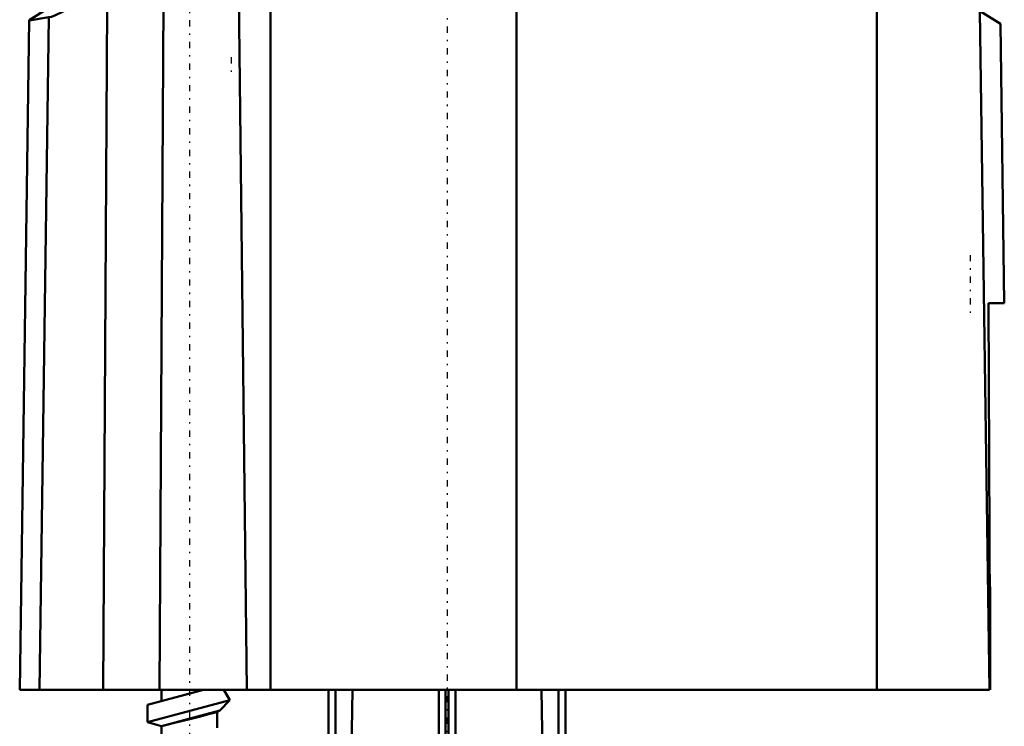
# Model space of a CAD drawing. Header units: millimetres. Extents: x -82 to 51, y -234 to 29.
# Tile 2 of 6: x -31 to 40, y -119 to -68. Entities that reach past the tile are written whole.
import ezdxf

# ---------------------------------------------------------------- set-up
doc = ezdxf.new("R2010")
doc.units = ezdxf.units.MM
doc.linetypes.add('Center', pattern=[1.5, 0.45, -0.5, 0.05, -0.5])
for name, color, linetype, lineweight in [('050', 1, 'Continuous', 50), ('2d ConnectionPoints', 7, 'Continuous', 50), ('MITTE', 6, 'Center', 25)]:
    doc.layers.add(name, color=color, linetype=linetype, lineweight=lineweight)

# ---------------------------------------------------------------- blocks, each defined once
blk = doc.blocks.new('11_136_724_00_3_Schwimmer_0_in_136724_0')
at = {"layer": '050'}
for p, q in [((-11.946, -64.872), (-11.947, -64.869)), ((-3.083, -64.559), (-8.66, -64.67)), ((-2.759, -64.644), (-2.759, -64.564)), ((2.759, -64.454), (2.761, -64.452)), ((2.759, -64.454), (2.759, -64.533)), ((2.761, -64.452), (3.43, -64.447)), ((3.43, -64.454), (3.598, -64.454)), ((3.43, -64.494), (3.607, -64.49)), ((3.43, -64.494), (3.43, -65.374)), ((3.607, -64.49), (3.598, -64.454)), ((2.5, -65.381), (3.43, -65.374)), ((3.43, -65.43), (3.43, -66.412)), ((-27.02, -66.353), (-29.992, -68.236)), ((-27.02, -66.353), (-27.02, -67.34)), ((-15.562, -66.005), (-15.335, -66.054)), ((-15.335, -66.054), (-15.335, -66.138)), ((-14.942, -66.313), (-14.38, -116.294)), ((-12.664, -66.032), (-12.683, -116.294)), ((3.43, -66.412), (37.005, -66.78)), ((4.98, -66.422), (4.98, -116.294)), ((-21.665, -66.654), (-21.544, -66.597)), ((-21.665, -66.654), (-21.665, -66.738)), ((-20.358, -66.951), (-20.65, -116.294)), ((-17.548, -66.577), (-18.028, -66.632)), ((30.852, -66.691), (30.86, -116.294)), ((37.005, -66.78), (39.728, -68.506)), ((-24.408, -67.207), (-24.699, -116.294)), ((38.939, -116.294), (38.26, -67.576)), ((-30.009, -68.243), (-30.68, -116.294)), ((-28.583, -68.03), (-30.009, -68.247)), ((-28.583, -68.03), (-29.25, -116.294)), ((40.008, -88.544), (39.728, -68.505)), ((38.996, -116.294), (38.876, -88.544)), ((38.876, -88.544), (40.008, -88.544)), ((38.992, -108.899), (39, -113.398)), ((39, -116.294), (39, -113.259)), ((-30.68, -116.294), (38.939, -116.294))]:
    blk.add_line(p, q, dxfattribs=at)
for points in [[(-3.083, -64.559), (-2.938, -64.557), (-2.829, -64.558), (-2.769, -64.561), (-2.759, -64.564)], [(-2.259, -64.651), (-2.424, -64.654), (-2.571, -64.655), (-2.683, -64.653), (-2.747, -64.648), (-2.759, -64.644)], [(2.759, -64.533), (2.731, -64.541), (2.649, -64.548), (2.524, -64.554), (2.368, -64.558), (2.259, -64.56)], [(3.607, -64.49), (4.1, -66.023), (4.271, -66.43)], [(-12.664, -66.032), (-4.627, -65.605), (3.43, -65.43)], [(-20.358, -66.951), (-19.262, -66.877), (-18.527, -66.814), (-17.792, -66.739), (-17.073, -66.655), (-16.395, -66.564), (-15.773, -66.468), (-15.229, -66.372), (-14.942, -66.313)], [(-15.335, -66.138), (-15.673, -66.261), (-16.331, -66.399), (-17.24, -66.537), (-17.548, -66.577)], [(-15.335, -66.054), (-15.189, -66.049), (-15.078, -66.051), (-15.013, -66.059), (-15, -66.068)], [(-15, -66.068), (-15.003, -66.073), (-15.048, -66.091), (-15.144, -66.111), (-15.282, -66.131), (-15.335, -66.138)], [(-12.664, -66.032), (-13.574, -66.111), (-14.388, -66.214), (-14.942, -66.313)], [(-22, -66.732), (-21.997, -66.727), (-21.953, -66.708), (-21.857, -66.685), (-21.72, -66.662), (-21.665, -66.654)], [(-21.665, -66.738), (-21.811, -66.746), (-21.922, -66.747), (-21.987, -66.74), (-22, -66.732)], [(-18.972, -66.721), (-19.987, -66.788), (-20.838, -66.812), (-21.426, -66.788), (-21.665, -66.738)], [(-18.028, -66.632), (-18.11, -66.655), (-18.237, -66.678), (-18.394, -66.699), (-18.563, -66.716), (-18.725, -66.726), (-18.859, -66.729), (-18.954, -66.724), (-18.972, -66.721)], [(-27.02, -67.34), (-27.616, -67.644), (-28.101, -67.87), (-28.4, -67.988), (-28.583, -68.03)], [(-27.02, -67.34), (-26.191, -67.314), (-25.2, -67.261), (-24.408, -67.207)]]:
    blk.add_lwpolyline(points, dxfattribs=at)
for radius, start, end in [(250, 93.88691, 94.83787), (249.997, 93.1323, 93.88677), (249.749, 90.62884, 91.66555), (250, 95.85435, 97.35866)]:
    blk.add_arc((5, -314.294), radius, start, end, dxfattribs=at)
blk.add_ellipse((-11.003, -313.766), major_axis=(-8.142, -246.994), ratio=0.905772, start_param=3.219772, end_param=3.237886, dxfattribs=at)
at = {"layer": 'MITTE'}
for p, q in [((-15.5, -70.892), (-15.5, -71.992)), ((37.55, -85.094), (37.55, -89.494))]:
    blk.add_line(p, q, dxfattribs=at)
blk = doc.blocks.new('12_136_724_00_3_Spindel_0_in_136724_0')
at = {"layer": '050'}
for p, q in [((-21.5, -117.368), (-17.491, -116.294)), ((-20.5, -116.294), (-20.5, -117.1)), ((-15.586, -117.047), (-16.021, -116.294)), ((-21.5, -118.632), (-15.586, -117.047)), ((-16.318, -117.779), (-15.586, -117.047)), ((-21.5, -117.368), (-21.5, -118.632)), ((-20.5, -118.9), (-16.318, -117.779)), ((-16.522, -117.897), (-16.318, -117.779)), ((-16.5, -119.028), (-16.5, -117.892)), ((-21.5, -118.632), (-20.5, -118.9)), ((-20.5, -118.9), (-20.5, -120.1))]:
    blk.add_line(p, q, dxfattribs=at)
blk.add_lwpolyline([(-20.5, -118.9), (-20.41, -118.878), (-20.118, -118.808), (-19.652, -118.695), (-19.053, -118.548), (-18.378, -118.378), (-17.706, -118.206), (-17.125, -118.053), (-16.714, -117.942), (-16.516, -117.889), (-16.5, -117.885)], dxfattribs=at)
at = {"layer": 'MITTE'}
blk.add_line((-18.5, -27.94), (-18.5, -162.36), dxfattribs=at)
blk = doc.blocks.new('13_136_724_00_3_Einlaufrohr_0_in_136724_0')
at = {"layer": '050'}
for p, q in [((-8.5, -223.151), (-8.5, -116.294)), ((-6.788, -116.294), (-8.466, -222.693)), ((-8, -116.294), (-8, -193.144)), ((-0.6, -218.104), (-0.6, -116.294)), ((-0.1, -116.294), (-0.1, -218.604)), ((0.1, -218.604), (0.1, -116.294)), ((0.6, -116.294), (0.6, -218.104)), ((8.466, -222.693), (6.788, -116.294)), ((8, -193.144), (8, -116.294)), ((8.5, -116.294), (8.5, -223.151))]:
    blk.add_line(p, q, dxfattribs=at)
blk = doc.blocks.new('15_136_724_00_3_Gehause_0_in_136724_0')
at = {"layer": 'MITTE'}
blk.add_line((0, 28.955), (0, -233.503), dxfattribs=at)

msp = doc.modelspace()

# ---------------------------------------------------------------- linework, layer by layer
at = {"layer": '2d ConnectionPoints'}
msp.add_point((0, -116.2938), dxfattribs=at)
msp.add_point((0, -116.2938), dxfattribs=at)

# ---------------------------------------------------------------- block references
for name in ['15_136_724_00_3_Gehause_0_in_136724_0', '12_136_724_00_3_Spindel_0_in_136724_0', '13_136_724_00_3_Einlaufrohr_0_in_136724_0', '11_136_724_00_3_Schwimmer_0_in_136724_0']:
    msp.add_blockref(name, (0, 0))

doc.saveas('drawing.dxf')
